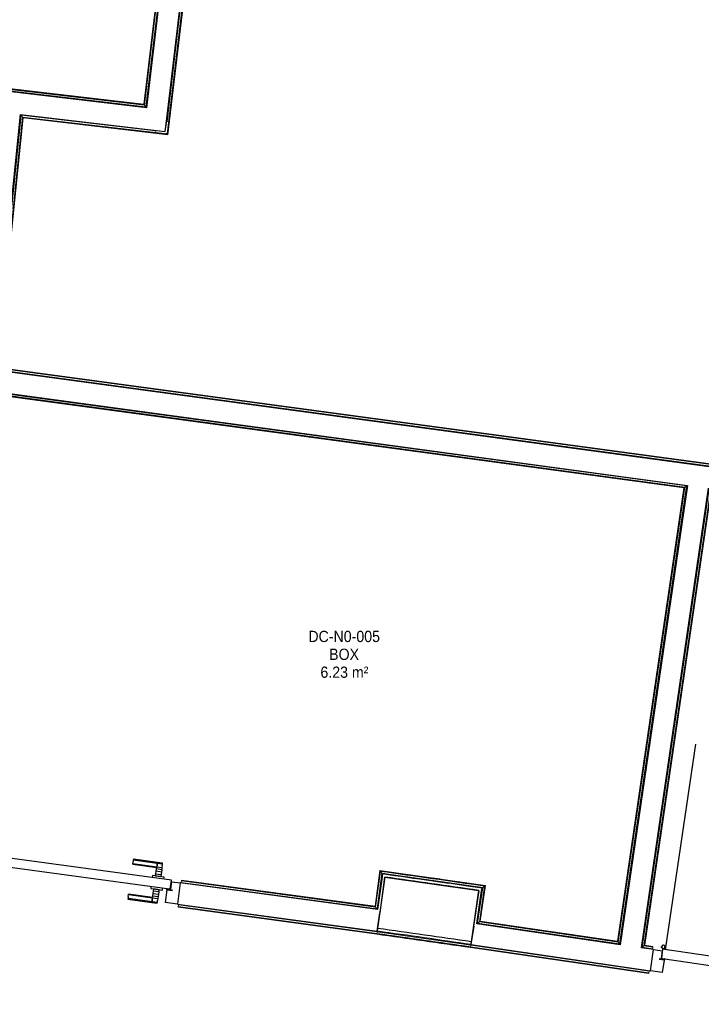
# Model space of a CAD drawing. Header units: millimetres. Extents: x -2845 to 74565, y -36590 to 13748.
# Tile 24 of 39: x 47680 to 50705, y -22178 to -17805. Entities that reach past the tile are written whole.
import ezdxf

# ---------------------------------------------------------------- set-up
doc = ezdxf.new("R2010")
doc.units = ezdxf.units.MM
for name, color, linetype, lineweight in [('A-DETL-GENF', 7, 'Continuous', 18), ('A-DOOR', 7, 'Continuous', 25), ('A-FLOR', 7, 'Continuous', 25), ('A-FLOR-HRAL', 7, 'Continuous', 18), ('A-WALL', 7, 'Continuous', 25), ('ESPACE', 7, 'Continuous', 30), ('Q-SPCQ', 7, 'Continuous', 18)]:
    doc.layers.add(name, color=color, linetype=linetype, lineweight=lineweight)
doc.styles.add('Arial_3', font='arial.ttf', dxfattribs={"width": 0.9, "height": 50})

# ---------------------------------------------------------------- blocks, each defined once
blk = doc.blocks.new('B02_DC_STR_rvt-1-2021_015_1111_DCE_1_50_N0 FINI_CFA_CDC')
at = {"layer": 'A-WALL'}
for p, q in [((-3868.7, -21612.9), (-3900.9, -21840.7)), ((-3484.3, -21900), (-3451.6, -21672.3))]:
    blk.add_line(p, q, dxfattribs=at)
for radius in [184668.5, 184438.5]:
    blk.add_arc((-29704.5, -204465.3), radius, 81.827018, 81.957738, dxfattribs=at)
blk = doc.blocks.new('PRT_SIMPLE_HUI_58x68x48 - PRT_BOIS_1V_930x2040x40-552384-2021_015_1111_DCE_1_50_N0 FINI_CFA_CDC')
at = {"layer": 'A-DETL-GENF', "lineweight": 25}
h = blk.add_hatch(color=256, dxfattribs=at)
h.paths.add_polyline_path([(-483.8, -9.7), (-485.1, -11.7), (-499.1, -13.2), (-500.5, -13.2), (-500.5, -14.5), (-495.9, -14.5), (-483.8, -12.8), (-483.8, -10.4)])
h.paths.add_polyline_path([(-508.5, -8), (-508, -11.5), (-502, -11.1), (-502.2, -10.2), (-505.2, -10.2), (-505.2, -9.3), (-488.3, -9.5), (-485.1, -10.6), (-483.8, -9.7), (-488.9, -8), (-505.4, -8)])
h = blk.add_hatch(color=256, dxfattribs=at)
h.paths.add_polyline_path([(413.8, -9.7), (413.8, -12.8), (426.2, -14.5), (430.5, -14.5), (430.3, -13.2), (425.8, -13.2), (415.1, -11.7), (414.5, -10.7)])
h.paths.add_polyline_path([(418.5, -8), (413.8, -9.7), (415.1, -10.6), (418.7, -9.3), (435.2, -9.8), (435.2, -10.2), (432, -10.7), (432, -11.5), (438.5, -11.5), (438.5, -8), (418.5, -8)])
at = {"layer": 'A-DETL-GENF'}
for p, q in [((-488.5, -8), (-508.5, -8)), ((-508.5, -8), (-508.5, -11.5)), ((-508.5, -11.5), (-502, -11.5)), ((-505.2, -10.2), (-505.2, -9.3)), ((-505.2, -9.3), (-488.7, -9.3)), ((-502, -10.2), (-505.2, -10.2)), ((-502, -11.5), (-502, -10.2)), ((-496.1, -13.2), (-500.5, -13.2)), ((-500.5, -13.2), (-500.5, -14.5)), ((-500.5, -14.5), (-496, -14.5)), ((-485.1, -11.7), (-496.1, -13.2)), ((-496, -14.5), (-483.8, -12.8)), ((-488.7, -9.3), (-485.1, -10.6)), ((-483.8, -9.7), (-488.5, -8)), ((-485.1, -10.6), (-485.1, -11.7)), ((-483.8, -12.8), (-483.8, -9.7)), ((418.5, -8), (413.8, -9.7)), ((413.8, -9.7), (413.8, -12.8)), ((413.8, -12.8), (426, -14.5)), ((415.1, -10.6), (418.7, -9.3)), ((415.1, -11.7), (415.1, -10.6)), ((426.1, -13.2), (415.1, -11.7)), ((438.5, -8), (418.5, -8)), ((418.7, -9.3), (435.2, -9.3)), ((426, -14.5), (430.5, -14.5)), ((430.5, -13.2), (426.1, -13.2)), ((430.5, -14.5), (430.5, -13.2)), ((435.2, -10.2), (432, -10.2)), ((432, -10.2), (432, -11.5)), ((432, -11.5), (438.5, -11.5)), ((435.2, -9.3), (435.2, -10.2)), ((438.5, -11.5), (438.5, -8))]:
    blk.add_line(p, q, dxfattribs=at)
at = {"layer": 'A-DOOR'}
for p, q in [((-427.1, 55), (-450.6, 55)), ((-450.6, 55), (-450.6, 54.5)), ((-450.6, 54.5), (-450.6, 50.4)), ((-427.1, 54.5), (-450.6, 54.5)), ((-450.6, 50.4), (-450.6, 43.3)), ((-427.1, 50.4), (-450.6, 50.4)), ((-319.6, 55), (-427.1, 55)), ((-427.1, 55), (-427.1, 54.5)), ((-427.1, 54.5), (-427.1, 55)), ((-427.1, 54.5), (-427.1, 50.4)), ((-319.6, 54.5), (-427.1, 54.5)), ((-427.1, 50.4), (-427.1, 54.5)), ((-427.1, 50.4), (-427.1, 43.3)), ((-319.6, 50.4), (-427.1, 50.4)), ((-427.1, 43.3), (-427.1, 50.4)), ((-319.6, 54.5), (-319.6, 55)), ((-319.6, 50.4), (-319.6, 54.5)), ((-319.6, 43.3), (-319.6, 50.4)), ((-450.6, 34), (-450.6, 43.3)), ((-450.6, 25.6), (-450.6, 34)), ((-427.1, 34), (-450.6, 34)), ((-450.6, 15.2), (-450.6, 25.6)), ((-427.1, 25.6), (-450.6, 25.6)), ((-450.6, 4.4), (-450.6, 15.2)), ((-427.1, 15.2), (-450.6, 15.2)), ((-450.6, -4), (-450.6, 4.4)), ((-450.6, 4.4), (-427.1, 4.4)), ((-427.1, 34), (-427.1, 43.3)), ((-427.1, 43.3), (-427.1, 34)), ((-427.1, 32.8), (-427.1, 34)), ((-319.6, 34), (-427.1, 34)), ((-427.1, 34), (-427.1, 25.6)), ((-427.1, 32.8), (-319.6, 32.8)), ((-427.1, 25.6), (-427.1, 15.2)), ((-427.1, 15.2), (-427.1, 4.4)), ((-427.1, 4.4), (-427.1, -4)), ((-319.6, 43.3), (-319.6, 34)), ((-319.6, 34), (-319.6, 32.8)), ((-499.5, -14.5), (-499.5, -54.5)), ((426, -14.5), (-496, -14.5)), ((-465.6, -5.5), (-465.6, -14.5)), ((-413.4, -5.5), (-465.6, -5.5)), ((-450.6, -4), (-450.6, -5)), ((-450.6, -5), (-427.1, -5)), ((-427.1, -5), (-427.1, -4)), ((-413.4, -14.5), (-413.4, -5.5)), ((430.5, -54.5), (430.5, -14.5)), ((-499.5, -54.5), (430.5, -54.5)), ((-465.6, -54.5), (-465.6, -63.5)), ((-465.6, -63.5), (-413.4, -63.5)), ((-427.1, -64), (-450.6, -64)), ((-450.6, -64), (-450.6, -65)), ((-450.6, -73.4), (-450.6, -65)), ((-450.6, -84.2), (-450.6, -73.4)), ((-427.1, -73.4), (-450.6, -73.4)), ((-450.6, -94.6), (-450.6, -84.2)), ((-450.6, -84.2), (-427.1, -84.2)), ((-427.1, -65), (-427.1, -64)), ((-427.1, -65), (-427.1, -73.4)), ((-427.1, -73.4), (-427.1, -84.2)), ((-427.1, -84.2), (-427.1, -94.6)), ((-413.4, -63.5), (-413.4, -54.5)), ((417, -54.5), (417, -977.5)), ((-450.6, -103), (-450.6, -94.6)), ((-450.6, -94.6), (-427.1, -94.6)), ((-450.6, -112.3), (-450.6, -103)), ((-450.6, -103), (-427.1, -103)), ((-450.6, -112.3), (-450.6, -119.4)), ((-450.6, -119.4), (-450.6, -123.5)), ((-450.6, -119.4), (-427.1, -119.4)), ((-450.6, -123.5), (-450.6, -124)), ((-450.6, -123.5), (-427.1, -123.5)), ((-450.6, -124), (-427.1, -124)), ((-427.1, -94.6), (-427.1, -103)), ((-427.1, -103), (-427.1, -101.8)), ((-319.6, -101.8), (-427.1, -101.8)), ((-427.1, -112.3), (-427.1, -103)), ((-427.1, -103), (-319.6, -103)), ((-427.1, -103), (-427.1, -112.3)), ((-427.1, -112.3), (-427.1, -119.4)), ((-427.1, -119.4), (-427.1, -112.3)), ((-427.1, -119.4), (-427.1, -123.5)), ((-427.1, -119.4), (-319.6, -119.4)), ((-427.1, -123.5), (-427.1, -119.4)), ((-427.1, -123.5), (-427.1, -124)), ((-427.1, -123.5), (-319.6, -123.5)), ((-427.1, -124), (-427.1, -123.5)), ((-427.1, -124), (-319.6, -124)), ((-319.6, -101.8), (-319.6, -103)), ((-319.6, -103), (-319.6, -112.3)), ((-319.6, -119.4), (-319.6, -112.3)), ((-319.6, -123.5), (-319.6, -119.4)), ((-319.6, -124), (-319.6, -123.5))]:
    blk.add_line(p, q, dxfattribs=at)
for radius, start, end in [(9.12, 155.8208, 180), (9.12, 180, 204.1792), (7.5, 360, 180), (7.5, 180, 360), (7.5, 180, 240), (7.5, 135, 165), (9.12, 111.9887, 120), (9.12, 240, 248.0113), (7.5, 60, 120), (7.5, 270, 0), (9.12, 60, 68.0113), (7.5, 0, 30), (9.12, 0, 24.1792)]:
    blk.add_arc((429, -65.5), radius, start, end, dxfattribs=at)
at = {"layer": 'Q-SPCQ'}
for p, q in [((430.5, -40.5), (430.5, -54.5)), ((430.5, -54.5), (403.5, -54.5))]:
    blk.add_line(p, q, dxfattribs=at)
blk = doc.blocks.new('PRT_SIMPLE_HUI_58x68x48 - PRT_BOIS_1V_930x2040x40-552386-2021_015_1111_DCE_1_50_N0 FINI_CFA_CDC')
at = {"layer": 'A-DETL-GENF', "lineweight": 25}
h = blk.add_hatch(color=256, dxfattribs=at)
h.paths.add_polyline_path([(-483.8, -9.7), (-485.1, -11.7), (-496.2, -13.2), (-500.5, -13.2), (-500.5, -14.5), (-495.9, -14.5), (-483.8, -12.8), (-483.8, -10.4)])
h.paths.add_polyline_path([(-508.5, -8), (-508, -11.5), (-502, -11.2), (-502.2, -10.2), (-505.2, -10.2), (-505.2, -9.3), (-488.3, -9.5), (-485.1, -10.6), (-483.8, -9.7), (-488.9, -8), (-505.4, -8)])
h = blk.add_hatch(color=256, dxfattribs=at)
h.paths.add_polyline_path([(413.8, -9.7), (413.8, -12.8), (426.2, -14.5), (430.5, -14.5), (430.3, -13.2), (425.8, -13.2), (415.1, -11.7), (414.5, -10.7)])
h.paths.add_polyline_path([(418.5, -8), (413.8, -9.7), (415.4, -10.5), (418.7, -9.3), (435.2, -9.8), (435.2, -10.2), (432, -10.7), (432, -11.5), (438.5, -11.5), (438.5, -8), (418.5, -8)])
at = {"layer": 'A-DETL-GENF'}
for p, q in [((-488.5, -8), (-508.5, -8)), ((-508.5, -8), (-508.5, -11.5)), ((-508.5, -11.5), (-502, -11.5)), ((-505.2, -10.2), (-505.2, -9.3)), ((-505.2, -9.3), (-488.7, -9.3)), ((-502, -10.2), (-505.2, -10.2)), ((-502, -11.5), (-502, -10.2)), ((-496.1, -13.2), (-500.5, -13.2)), ((-500.5, -13.2), (-500.5, -14.5)), ((-500.5, -14.5), (-496, -14.5)), ((-485.1, -11.7), (-496.1, -13.2)), ((-496, -14.5), (-483.8, -12.8)), ((-488.7, -9.3), (-485.1, -10.6)), ((-483.8, -9.7), (-488.5, -8)), ((-485.1, -10.6), (-485.1, -11.7)), ((-483.8, -12.8), (-483.8, -9.7)), ((418.5, -8), (413.8, -9.7)), ((413.8, -9.7), (413.8, -12.8)), ((413.8, -12.8), (426, -14.5)), ((415.1, -10.6), (418.7, -9.3)), ((415.1, -11.7), (415.1, -10.6)), ((426.1, -13.2), (415.1, -11.7)), ((438.5, -8), (418.5, -8)), ((418.7, -9.3), (435.2, -9.3)), ((426, -14.5), (430.5, -14.5)), ((430.5, -13.2), (426.1, -13.2)), ((430.5, -14.5), (430.5, -13.2)), ((435.2, -10.2), (432, -10.2)), ((432, -10.2), (432, -11.5)), ((432, -11.5), (438.5, -11.5)), ((435.2, -9.3), (435.2, -10.2)), ((438.5, -11.5), (438.5, -8))]:
    blk.add_line(p, q, dxfattribs=at)
at = {"layer": 'A-DOOR'}
for p, q in [((-427.1, 55), (-450.6, 55)), ((-450.6, 55), (-450.6, 54.5)), ((-450.6, 54.5), (-450.6, 50.4)), ((-427.1, 54.5), (-450.6, 54.5)), ((-450.6, 50.4), (-450.6, 43.3)), ((-427.1, 50.4), (-450.6, 50.4)), ((-319.6, 55), (-427.1, 55)), ((-427.1, 55), (-427.1, 54.5)), ((-427.1, 54.5), (-427.1, 55)), ((-427.1, 54.5), (-427.1, 50.4)), ((-319.6, 54.5), (-427.1, 54.5)), ((-427.1, 50.4), (-427.1, 54.5)), ((-427.1, 50.4), (-427.1, 43.3)), ((-319.6, 50.4), (-427.1, 50.4)), ((-427.1, 43.3), (-427.1, 50.4)), ((-319.6, 54.5), (-319.6, 55)), ((-319.6, 50.4), (-319.6, 54.5)), ((-319.6, 43.3), (-319.6, 50.4)), ((-450.6, 34), (-450.6, 43.3)), ((-450.6, 25.6), (-450.6, 34)), ((-427.1, 34), (-450.6, 34)), ((-450.6, 15.2), (-450.6, 25.6)), ((-427.1, 25.6), (-450.6, 25.6)), ((-450.6, 4.4), (-450.6, 15.2)), ((-427.1, 15.2), (-450.6, 15.2)), ((-450.6, -4), (-450.6, 4.4)), ((-450.6, 4.4), (-427.1, 4.4)), ((-427.1, 34), (-427.1, 43.3)), ((-427.1, 43.3), (-427.1, 34)), ((-427.1, 32.8), (-427.1, 34)), ((-319.6, 34), (-427.1, 34)), ((-427.1, 34), (-427.1, 25.6)), ((-427.1, 32.8), (-319.6, 32.8)), ((-427.1, 25.6), (-427.1, 15.2)), ((-427.1, 15.2), (-427.1, 4.4)), ((-427.1, 4.4), (-427.1, -4)), ((-319.6, 43.3), (-319.6, 34)), ((-319.6, 34), (-319.6, 32.8)), ((-499.5, -14.5), (-499.5, -54.5)), ((426, -14.5), (-496, -14.5)), ((-465.6, -5.5), (-465.6, -14.5)), ((-413.4, -5.5), (-465.6, -5.5)), ((-450.6, -4), (-450.6, -5)), ((-450.6, -5), (-427.1, -5)), ((-427.1, -5), (-427.1, -4)), ((-413.4, -14.5), (-413.4, -5.5)), ((430.5, -54.5), (430.5, -14.5)), ((-499.5, -54.5), (430.5, -54.5)), ((-465.6, -54.5), (-465.6, -63.5)), ((-465.6, -63.5), (-413.4, -63.5)), ((-427.1, -64), (-450.6, -64)), ((-450.6, -64), (-450.6, -65)), ((-450.6, -73.4), (-450.6, -65)), ((-450.6, -84.2), (-450.6, -73.4)), ((-427.1, -73.4), (-450.6, -73.4)), ((-450.6, -94.6), (-450.6, -84.2)), ((-450.6, -84.2), (-427.1, -84.2)), ((-427.1, -65), (-427.1, -64)), ((-427.1, -65), (-427.1, -73.4)), ((-427.1, -73.4), (-427.1, -84.2)), ((-427.1, -84.2), (-427.1, -94.6)), ((-413.4, -63.5), (-413.4, -54.5)), ((417, -54.5), (417, -977.5)), ((-450.6, -103), (-450.6, -94.6)), ((-450.6, -94.6), (-427.1, -94.6)), ((-450.6, -112.3), (-450.6, -103)), ((-450.6, -103), (-427.1, -103)), ((-450.6, -112.3), (-450.6, -119.4)), ((-450.6, -119.4), (-450.6, -123.5)), ((-450.6, -119.4), (-427.1, -119.4)), ((-450.6, -123.5), (-450.6, -124)), ((-450.6, -123.5), (-427.1, -123.5)), ((-450.6, -124), (-427.1, -124)), ((-427.1, -94.6), (-427.1, -103)), ((-427.1, -103), (-427.1, -101.8)), ((-319.6, -101.8), (-427.1, -101.8)), ((-427.1, -112.3), (-427.1, -103)), ((-427.1, -103), (-319.6, -103)), ((-427.1, -103), (-427.1, -112.3)), ((-427.1, -112.3), (-427.1, -119.4)), ((-427.1, -119.4), (-427.1, -112.3)), ((-427.1, -119.4), (-427.1, -123.5)), ((-427.1, -119.4), (-319.6, -119.4)), ((-427.1, -123.5), (-427.1, -119.4)), ((-427.1, -123.5), (-427.1, -124)), ((-427.1, -123.5), (-319.6, -123.5)), ((-427.1, -124), (-427.1, -123.5)), ((-427.1, -124), (-319.6, -124)), ((-319.6, -101.8), (-319.6, -103)), ((-319.6, -103), (-319.6, -112.3)), ((-319.6, -119.4), (-319.6, -112.3)), ((-319.6, -123.5), (-319.6, -119.4)), ((-319.6, -124), (-319.6, -123.5))]:
    blk.add_line(p, q, dxfattribs=at)
for radius, start, end in [(9.12, 155.8208, 180), (9.12, 180, 204.1792), (7.5, 360, 180), (7.5, 180, 360), (7.5, 180, 240), (7.5, 135, 165), (9.12, 111.9887, 120), (9.12, 240, 248.0113), (7.5, 60, 120), (7.5, 270, 0), (9.12, 60, 68.0113), (7.5, 0, 29.9608), (9.12, 0, 24.1792)]:
    blk.add_arc((429, -65.5), radius, start, end, dxfattribs=at)
at = {"layer": 'Q-SPCQ'}
for p, q in [((430.5, -40.5), (430.5, -54.5)), ((430.5, -54.5), (403.5, -54.5))]:
    blk.add_line(p, q, dxfattribs=at)
blk = doc.blocks.new('Garde-corps - Garde-corps-505843-2021_015_1111_DCE_1_50_N0 FINI_CFA_CDC')
at = {"layer": 'A-FLOR-HRAL'}
for p, q in [((-4600.3, -15294.7), (-4938.3, -18181)), ((-4598.5, -15293.3), (-4936.9, -18182.8)), ((-4596.6, -15291.7), (-4935.4, -18184.8)), ((-4588.7, -15285.5), (-4929.1, -18192.7)), ((-4938.3, -18181), (-7517.9, -17878.9)), ((-4936.9, -18182.8), (-7516.5, -17880.7)), ((-4935.4, -18184.8), (-7514.9, -17882.7)), ((-4929.1, -18192.7), (-7508.6, -17890.6)), ((-4935.4, -18184.8), (-4929.1, -18192.7))]:
    blk.add_line(p, q, dxfattribs=at)
for points, knots in [([(-4938.3, -18181), (-4938.3, -18181), (-4938.3, -18181), (-4938.2, -18181.2), (-4938.1, -18181.3), (-4937.9, -18181.5), (-4937.8, -18181.7), (-4937.7, -18181.8), (-4937.6, -18182), (-4937.4, -18182.1), (-4937.3, -18182.2), (-4937.2, -18182.4), (-4937.1, -18182.5), (-4937, -18182.7), (-4936.9, -18182.8), (-4936.9, -18182.8)], [0.1, 0.1, 0.1, 0.1, 0.2, 0.3, 0.4, 0.475, 0.55, 0.6, 0.65, 0.7, 0.75, 0.8, 0.85, 0.9, 1, 1, 1, 1]), ([(-4929.1, -18192.7), (-4929.1, -18192.7), (-4929.1, -18192.7), (-4928.9, -18192.9), (-4928.8, -18193.1), (-4928.6, -18193.3), (-4928.5, -18193.5), (-4928.3, -18193.7), (-4928.1, -18194), (-4927.8, -18194.3), (-4927.6, -18194.5), (-4927.4, -18194.8), (-4927.1, -18195.3), (-4926.7, -18195.7), (-4926.5, -18196)], [0, 0, 0, 0, 0.166667, 0.25, 0.333333, 0.416667, 0.458333, 0.5, 0.583333, 0.666667, 0.708333, 0.75, 0.833333, 1, 1, 1, 1])]:
    blk.add_open_spline(points, degree=3, knots=knots, dxfattribs=at)
blk = doc.blocks.new('Garde-corps - Garde-corps-506028-2021_015_1111_DCE_1_50_N0 FINI_CFA_CDC')
at = {"layer": 'A-FLOR-HRAL'}
for p, q in [((-4835.2, -18259), (-4488.4, -15297.9)), ((-4834.3, -18312.6), (-4482.2, -15305.8)), ((-4832.8, -18314.6), (-4480.6, -15307.8)), ((-4831.3, -18316.4), (-4479.2, -15309.6)), ((-5598.6, -19358), (-5483.4, -18229.4)), ((-5483.4, -18229.4), (-4886.2, -18299.4)), ((-5477.1, -18237.4), (-5483.4, -18229.4)), ((-5590.8, -19351.9), (-5477.1, -18237.4)), ((-5588.9, -19350.4), (-5475.5, -18239.3)), ((-5587.1, -19348.9), (-5474.1, -18241.1)), ((-5477.1, -18237.4), (-4834.3, -18312.6)), ((-5475.5, -18239.3), (-4832.8, -18314.6)), ((-5474.1, -18241.1), (-4831.3, -18316.4)), ((-4834.3, -18312.6), (-4837, -18309.2)), ((-181.9, -20091.9), (-5598.6, -19358)), ((-180.3, -20084.9), (-5590.8, -19351.9)), ((-158.4, -20086.1), (-5588.9, -19350.4)), ((-158.2, -20084.5), (-5587.1, -19348.9))]:
    blk.add_line(p, q, dxfattribs=at)
for points, knots in [([(-5483.4, -18229.4), (-5483.4, -18229.4), (-5483.5, -18229.4), (-5483.6, -18229.2), (-5483.8, -18229), (-5483.9, -18228.8), (-5484.1, -18228.6), (-5484.3, -18228.4), (-5484.5, -18228.1), (-5484.7, -18227.8), (-5484.9, -18227.6), (-5485.1, -18227.3), (-5485.5, -18226.8), (-5485.9, -18226.4), (-5486.1, -18226.1)], [0, 0, 0, 0, 0.166667, 0.25, 0.333333, 0.416667, 0.458333, 0.5, 0.583333, 0.666667, 0.708333, 0.75, 0.833333, 1, 1, 1, 1]), ([(-5474.1, -18241.1), (-5474.1, -18241.1), (-5474.1, -18241.1), (-5474.2, -18241), (-5474.3, -18240.8), (-5474.5, -18240.6), (-5474.6, -18240.4), (-5474.7, -18240.3), (-5474.8, -18240.1), (-5474.9, -18240), (-5475.1, -18239.9), (-5475.2, -18239.7), (-5475.3, -18239.6), (-5475.4, -18239.5), (-5475.5, -18239.4), (-5475.5, -18239.3)], [0.1, 0.1, 0.1, 0.1, 0.2, 0.3, 0.4, 0.475, 0.55, 0.6, 0.65, 0.7, 0.75, 0.8, 0.85, 0.9, 1, 1, 1, 1]), ([(-4831.3, -18316.4), (-4831.3, -18316.4), (-4831.4, -18316.4), (-4831.5, -18316.2), (-4831.6, -18316.1), (-4831.7, -18315.9), (-4831.9, -18315.7), (-4832, -18315.6), (-4832.1, -18315.4), (-4832.2, -18315.3), (-4832.3, -18315.1), (-4832.4, -18315), (-4832.5, -18314.9), (-4832.6, -18314.7), (-4832.7, -18314.6), (-4832.8, -18314.6)], [0.1, 0.1, 0.1, 0.1, 0.2, 0.3, 0.4, 0.475, 0.55, 0.6, 0.65, 0.7, 0.75, 0.8, 0.85, 0.9, 1, 1, 1, 1])]:
    blk.add_open_spline(points, degree=3, knots=knots, dxfattribs=at)
blk = doc.blocks.new('Garde-corps - Garde-corps-506445-2021_015_1111_DCE_1_50_N0 FINI_CFA_CDC')
at = {"layer": 'A-FLOR-HRAL'}
for p, q in [((-5608.8, -19458.5), (-2529.2, -19875.8)), ((-5602.5, -19466.6), (-2537.3, -19881.9)), ((-5600.9, -19468.6), (-2539.3, -19883.3)), ((-5599.4, -19470.4), (-2541.2, -19884.8)), ((-2541.2, -19884.8), (-2835.5, -21897.8)), ((-2539.3, -19883.3), (-2834.1, -21899.7)), ((-2537.3, -19881.9), (-2832.7, -21901.7)), ((-2529.2, -19875.8), (-2826.6, -21909.8)), ((-2537.3, -19881.9), (-2529.2, -19875.8)), ((-3890.9, -21583.5), (-3912.4, -21742.2)), ((-3889.5, -21585.4), (-3911, -21744.1)), ((-3888, -21587.4), (-3909.5, -21746)), ((-3881.9, -21595.4), (-3903.4, -21754)), ((-3422.1, -21650.3), (-3890.9, -21583.5)), ((-3434, -21659.2), (-3881.9, -21595.4)), ((-3870, -21597.1), (-3881.9, -21595.4)), ((-3805.7, -21609.2), (-3879.4, -21598.8)), ((-4772.5, -21636.3), (-4772.9, -21639.3)), ((-4772.5, -21636.3), (-4771.5, -21629.2)), ((-3903.4, -21754), (-4772.5, -21636.3)), ((-4771.5, -21629.2), (-4771.3, -21627.5)), ((-3909.5, -21746), (-4771.5, -21629.2)), ((-4771.1, -21625.9), (-4771.3, -21627.5)), ((-3911, -21744.1), (-4771.3, -21627.5)), ((-3912.4, -21742.2), (-4771.1, -21625.9)), ((-3584.7, -21640.7), (-3732, -21619.7)), ((-3624.7, -21621.3), (-3656.5, -21616.8)), ((-3437.4, -21661.8), (-3511, -21651.2)), ((-3457.1, -21817.6), (-3434, -21659.2)), ((-3449.1, -21811.6), (-3425.9, -21653.2)), ((-3447.1, -21810.1), (-3423.9, -21651.7)), ((-3434, -21659.2), (-3445.9, -21657.5)), ((-3445.2, -21808.7), (-3422.1, -21650.3)), ((-3909.5, -21746), (-3903.4, -21754)), ((-3449.1, -21811.6), (-3457.1, -21817.6)), ((-2826.6, -21909.8), (-3457.1, -21817.6)), ((-2832.7, -21901.7), (-3449.1, -21811.6)), ((-2834.1, -21899.7), (-3447.1, -21810.1)), ((-2835.5, -21897.8), (-3445.2, -21808.7)), ((-2832.7, -21901.7), (-2826.6, -21909.8))]:
    blk.add_line(p, q, dxfattribs=at)
at = {"layer": 'A-FLOR-HRAL', "flags": 128}
for points in [[(-3890.9, -21583.5), (-3890.9, -21583.5), (-3890.9, -21583.6), (-3890.7, -21583.8), (-3890.6, -21584), (-3890.4, -21584.2), (-3890.2, -21584.5), (-3890, -21584.7), (-3889.9, -21584.9), (-3889.7, -21585.2), (-3889.5, -21585.4)], [(-3888, -21587.4), (-3885, -21591.4), (-3881.9, -21595.4)], [(-3881.9, -21595.4), (-3881.8, -21595.5), (-3881.6, -21595.9), (-3881.2, -21596.3), (-3880.8, -21596.9), (-3880.3, -21597.5), (-3879.9, -21598.2), (-3879.4, -21598.8)], [(-3425.9, -21653.2), (-3429.9, -21656.2), (-3434, -21659.2)]]:
    blk.add_lwpolyline(points, dxfattribs=at)
at = {"layer": 'A-FLOR-HRAL'}
for radius, start, end in [(184692.9, 81.819426, 81.96532), (184691.2, 81.819967, 81.964777)]:
    blk.add_arc((-29704.5, -204465.3), radius, start, end, dxfattribs=at)
for points, knots in [([(-2541.2, -19884.8), (-2541.1, -19884.8), (-2541.1, -19884.7), (-2541, -19884.6), (-2540.8, -19884.5), (-2540.6, -19884.4), (-2540.5, -19884.2), (-2540.3, -19884.1), (-2540.2, -19884), (-2540, -19883.9), (-2539.9, -19883.8), (-2539.7, -19883.7), (-2539.6, -19883.6), (-2539.4, -19883.5), (-2539.3, -19883.4), (-2539.3, -19883.3)], [0.1, 0.1, 0.1, 0.1, 0.2, 0.3, 0.4, 0.475, 0.55, 0.6, 0.65, 0.7, 0.75, 0.8, 0.85, 0.9, 1, 1, 1, 1]), ([(-2529.2, -19875.8), (-2529.2, -19875.8), (-2529.2, -19875.7), (-2529, -19875.6), (-2528.8, -19875.4), (-2528.6, -19875.3), (-2528.4, -19875.1), (-2528.2, -19875), (-2527.9, -19874.8), (-2527.6, -19874.5), (-2527.3, -19874.3), (-2527, -19874.1), (-2526.5, -19873.8), (-2526.1, -19873.4), (-2525.8, -19873.2)], [0, 0, 0, 0, 0.166667, 0.25, 0.333333, 0.416667, 0.458333, 0.5, 0.583333, 0.666667, 0.708333, 0.75, 0.833333, 1, 1, 1, 1]), ([(-3434, -21659.2), (-3434, -21659.2), (-3434, -21659.2), (-3434.1, -21659.3), (-3434.1, -21659.3), (-3434.2, -21659.4), (-3434.3, -21659.4), (-3434.3, -21659.5), (-3434.4, -21659.6), (-3434.6, -21659.6), (-3434.7, -21659.7), (-3434.8, -21659.8), (-3434.9, -21659.9), (-3435.1, -21660), (-3435.2, -21660.1), (-3435.3, -21660.2), (-3435.5, -21660.3), (-3435.6, -21660.4), (-3435.8, -21660.6), (-3436.2, -21660.9), (-3436.7, -21661.3), (-3437.2, -21661.6), (-3437.4, -21661.8)], [0, 0, 0, 0, 0.071429, 0.107143, 0.142857, 0.178571, 0.214286, 0.25, 0.285714, 0.321429, 0.357143, 0.392857, 0.428571, 0.464286, 0.5, 0.535714, 0.571429, 0.607143, 0.642857, 0.714286, 0.857143, 1, 1, 1, 1]), ([(-3422.1, -21650.3), (-3422.1, -21650.3), (-3422.1, -21650.3), (-3422.2, -21650.4), (-3422.3, -21650.5), (-3422.4, -21650.6), (-3422.6, -21650.7), (-3422.8, -21650.9), (-3423, -21651), (-3423.2, -21651.2), (-3423.4, -21651.3), (-3423.7, -21651.5), (-3423.8, -21651.6), (-3423.9, -21651.7)], [0.075, 0.075, 0.075, 0.075, 0.15, 0.2125, 0.275, 0.35, 0.425, 0.5, 0.6, 0.7, 0.775, 0.85, 1, 1, 1, 1]), ([(-3912.4, -21742.2), (-3912.4, -21742.2), (-3912.4, -21742.3), (-3912.3, -21742.4), (-3912.2, -21742.5), (-3912, -21742.7), (-3911.9, -21742.9), (-3911.8, -21743.1), (-3911.7, -21743.2), (-3911.6, -21743.3), (-3911.5, -21743.5), (-3911.4, -21743.6), (-3911.3, -21743.7), (-3911.1, -21743.9), (-3911.1, -21744), (-3911, -21744.1)], [0.1, 0.1, 0.1, 0.1, 0.2, 0.3, 0.4, 0.475, 0.55, 0.6, 0.65, 0.7, 0.75, 0.8, 0.85, 0.9, 1, 1, 1, 1]), ([(-3903.4, -21754), (-3903.4, -21754), (-3903.4, -21754.1), (-3903.2, -21754.3), (-3903.1, -21754.5), (-3902.9, -21754.7), (-3902.8, -21754.9), (-3902.6, -21755.1), (-3902.4, -21755.4), (-3902.2, -21755.7), (-3902, -21755.9), (-3901.8, -21756.2), (-3901.4, -21756.7), (-3901.1, -21757.1), (-3900.9, -21757.4)], [0, 0, 0, 0, 0.166667, 0.25, 0.333333, 0.416667, 0.458333, 0.5, 0.583333, 0.666667, 0.708333, 0.75, 0.833333, 1, 1, 1, 1]), ([(-3457.1, -21817.6), (-3457.1, -21817.6), (-3457.2, -21817.6), (-3457.4, -21817.8), (-3457.6, -21817.9), (-3457.8, -21818.1), (-3458, -21818.2), (-3458.2, -21818.4), (-3458.5, -21818.6), (-3458.8, -21818.8), (-3459, -21819), (-3459.3, -21819.2), (-3459.8, -21819.6), (-3460.2, -21819.9), (-3460.5, -21820.1)], [0, 0, 0, 0, 0.166667, 0.25, 0.333333, 0.416667, 0.458333, 0.5, 0.583333, 0.666667, 0.708333, 0.75, 0.833333, 1, 1, 1, 1]), ([(-3445.2, -21808.7), (-3445.2, -21808.7), (-3445.3, -21808.7), (-3445.4, -21808.8), (-3445.6, -21808.9), (-3445.8, -21809.1), (-3445.9, -21809.2), (-3446.1, -21809.3), (-3446.2, -21809.4), (-3446.4, -21809.5), (-3446.5, -21809.6), (-3446.6, -21809.7), (-3446.8, -21809.8), (-3446.9, -21810), (-3447, -21810), (-3447.1, -21810.1)], [0.1, 0.1, 0.1, 0.1, 0.2, 0.3, 0.4, 0.475, 0.55, 0.6, 0.65, 0.7, 0.75, 0.8, 0.85, 0.9, 1, 1, 1, 1]), ([(-2835.5, -21897.8), (-2835.5, -21897.9), (-2835.5, -21897.9), (-2835.4, -21898), (-2835.3, -21898.2), (-2835.1, -21898.4), (-2835, -21898.5), (-2834.9, -21898.7), (-2834.8, -21898.8), (-2834.7, -21899), (-2834.6, -21899.1), (-2834.5, -21899.3), (-2834.4, -21899.4), (-2834.3, -21899.5), (-2834.2, -21899.7), (-2834.1, -21899.7)], [0.1, 0.1, 0.1, 0.1, 0.2, 0.3, 0.4, 0.475, 0.55, 0.6, 0.65, 0.7, 0.75, 0.8, 0.85, 0.9, 1, 1, 1, 1]), ([(-2826.6, -21909.8), (-2826.6, -21909.8), (-2826.6, -21909.8), (-2826.4, -21910), (-2826.3, -21910.2), (-2826.1, -21910.4), (-2826, -21910.6), (-2825.9, -21910.8), (-2825.6, -21911.1), (-2825.4, -21911.4), (-2825.2, -21911.7), (-2825, -21911.9), (-2824.7, -21912.4), (-2824.3, -21912.9), (-2824.1, -21913.2)], [0, 0, 0, 0, 0.166667, 0.25, 0.333333, 0.416667, 0.458333, 0.5, 0.583333, 0.666667, 0.708333, 0.75, 0.833333, 1, 1, 1, 1])]:
    blk.add_open_spline(points, degree=3, knots=knots, dxfattribs=at)
blk = doc.blocks.new('Garde-corps - Garde-corps-506761-2021_015_1111_DCE_1_50_N0 FINI_CFA_CDC')
at = {"layer": 'A-FLOR-HRAL'}
for p, q in [((-2726.7, -21924.4), (-2429.1, -19889.3)), ((-2718.6, -21918.4), (-2423.1, -19897.3)), ((-2716.6, -21916.9), (-2421.6, -19899.3)), ((-2714.8, -21915.5), (-2420.2, -19901.1)), ((-2718.6, -21918.4), (-2726.7, -21924.4)), ((-2680.2, -21931.2), (-2726.7, -21924.4)), ((-2679.2, -21924.1), (-2718.6, -21918.4)), ((-2678.9, -21922.4), (-2716.6, -21916.9)), ((-2678.7, -21920.8), (-2714.8, -21915.5)), ((-2680.6, -21934.2), (-2680.2, -21931.2)), ((-2679.2, -21924.1), (-2680.2, -21931.2)), ((-2678.9, -21922.4), (-2679.2, -21924.1)), ((-2678.9, -21922.4), (-2678.7, -21920.8))]:
    blk.add_line(p, q, dxfattribs=at)
for points, knots in [([(-2726.7, -21924.4), (-2726.7, -21924.4), (-2726.8, -21924.4), (-2726.9, -21924.6), (-2727.1, -21924.7), (-2727.4, -21924.9), (-2727.5, -21925), (-2727.7, -21925.2), (-2728, -21925.4), (-2728.3, -21925.6), (-2728.6, -21925.8), (-2728.9, -21926), (-2729.4, -21926.4), (-2729.8, -21926.7), (-2730.1, -21926.9)], [0, 0, 0, 0, 0.166667, 0.25, 0.333333, 0.416667, 0.458333, 0.5, 0.583333, 0.666667, 0.708333, 0.75, 0.833333, 1, 1, 1, 1]), ([(-2714.8, -21915.5), (-2714.8, -21915.5), (-2714.8, -21915.5), (-2714.9, -21915.6), (-2715.1, -21915.8), (-2715.3, -21915.9), (-2715.5, -21916), (-2715.6, -21916.1), (-2715.8, -21916.2), (-2715.9, -21916.3), (-2716, -21916.5), (-2716.2, -21916.6), (-2716.3, -21916.6), (-2716.5, -21916.8), (-2716.6, -21916.8), (-2716.6, -21916.9)], [0.1, 0.1, 0.1, 0.1, 0.2, 0.3, 0.4, 0.475, 0.55, 0.6, 0.65, 0.7, 0.75, 0.8, 0.85, 0.9, 1, 1, 1, 1])]:
    blk.add_open_spline(points, degree=3, knots=knots, dxfattribs=at)
blk = doc.blocks.new('Garde-corps - Garde-corps-511339-2021_015_1111_DCE_1_50_N0 FINI_CFA_CDC')
at = {"layer": 'A-FLOR-HRAL'}
for p, q in [((-4786.2, -21745.3), (-4786.4, -21747)), ((-4786.4, -21747), (-3904.5, -21866.4)), ((-4786.2, -21745.3), (-4786, -21743.6)), ((-4786.2, -21745.3), (-3904.2, -21864.8)), ((-4786, -21743.6), (-4785, -21736.5)), ((-4786, -21743.6), (-3904, -21863.1)), ((-4784.6, -21733.6), (-4785, -21736.5)), ((-4785, -21736.5), (-3903.1, -21856)), ((-3903.1, -21856), (-3486.8, -21915.3)), ((-3903.1, -21856), (-3891.6, -21857.6)), ((-3904.5, -21866.4), (-3488.3, -21925.7)), ((-3904.5, -21866.4), (-3904.5, -21866.4)), ((-3498.3, -21913.7), (-3486.8, -21915.3)), ((-3488.1, -21924.1), (-3488.3, -21925.7)), ((-3488.3, -21925.7), (-2696.7, -22041.5)), ((-3488.1, -21924.1), (-2696.5, -22039.8)), ((-3487.8, -21922.4), (-3486.8, -21915.3)), ((-3487.8, -21922.4), (-2696.2, -22038.1)), ((-3486.6, -21913.8), (-3486.8, -21915.3)), ((-3486.8, -21915.3), (-2695.2, -22031.1)), ((-3486.5, -21913.1), (-3486.6, -21913.8)), ((-3486.4, -21912.3), (-3486.5, -21913.1)), ((-2696.2, -22038.1), (-2696.5, -22039.8)), ((-2695.2, -22031.1), (-2696.2, -22038.1)), ((-2695.2, -22031.1), (-2694.8, -22028.1)), ((-2696.7, -22041.5), (-2696.5, -22039.8))]:
    blk.add_line(p, q, dxfattribs=at)
at = {"layer": 'A-FLOR-HRAL', "flags": 128}
for points in [[(-3904, -21863.1), (-3903.5, -21859.5), (-3903.1, -21856)], [(-3903.1, -21856), (-3903, -21855.9), (-3903, -21855.7), (-3903, -21855.4), (-3902.9, -21854.9), (-3902.8, -21854.3), (-3902.7, -21853.7), (-3902.7, -21853)], [(-3904.5, -21866.4), (-3904.5, -21866.4), (-3904.5, -21866.3), (-3904.4, -21866.2), (-3904.4, -21865.9), (-3904.4, -21865.6), (-3904.3, -21865.3), (-3904.3, -21865), (-3904.2, -21864.8)]]:
    blk.add_lwpolyline(points, dxfattribs=at)
at = {"layer": 'A-FLOR-HRAL'}
for radius, end in [(184415.9, 81.95772), (184412.5, 81.957714), (184414.2, 81.957717)]:
    blk.add_arc((-29704.5, -204465.3), radius, 81.827103, end, dxfattribs=at)
blk = doc.blocks.new('1010_PROTECTION  D_ANGLE - 1010_PROTECTION  D_ANGLE-534363-2021_015_1111_DCE_1_50_N0 FINI_CFA_CDC')
at = {"layer": 'Q-SPCQ'}
for p, q in [((-10, 40), (-10, 0)), ((0, 0), (0, 40)), ((40, 0), (0, 0)), ((0, -10), (40, -10))]:
    blk.add_line(p, q, dxfattribs=at)
for centre, radius, start, end in [((-5, 40), 5, 360, 180), ((0, 0), 10, 180, 270), ((40, -5), 5, 270, 90)]:
    blk.add_arc(centre, radius, start, end, dxfattribs=at)
blk = doc.blocks.new('B02_ARC_rvt-1-2021_015_1111_DCE_1_50_N0 FINI_CFA_CDC')
at = {"layer": 'A-FLOR'}
for p, q in [((-4818.9, -21666.3), (-4814.5, -21633.6)), ((-4814.5, -21633.6), (-4776.5, -21638.8)), ((-4842.1, -21725.8), (-4834.6, -21670.2)), ((-4834.4, -21668.9), (-4834.1, -21666.9)), ((-4833.9, -21665.6), (-4833.8, -21664.3)), ((-4820.4, -21666.1), (-4818.9, -21666.3)), ((-4789.2, -21732.9), (-4842.1, -21725.8)), ((-2676, -21934.8), (-2638.1, -21940.4)), ((-2638.1, -21940.4), (-2642.8, -21973)), ((-2642.8, -21973), (-2641.4, -21973.2)), ((-2628.9, -21981.1), (-2637, -22036.5)), ((-2628.4, -21977.7), (-2628.7, -21979.7)), ((-2628, -21975.2), (-2628.2, -21976.5)), ((-2637, -22036.5), (-2689.8, -22028.8))]:
    blk.add_line(p, q, dxfattribs=at)
at = {"layer": 'A-WALL'}
for p, q in [((-4585.3, -15282.9), (-4926.5, -18196)), ((-4832.1, -18207), (-4491, -15294.5)), ((-5488.9, -18130.1), (-7505.9, -17893.9)), ((-5476.5, -18131.6), (-5488.9, -18130.1)), ((-4926.5, -18196), (-5476.5, -18131.6)), ((-5601.8, -19360.6), (-5486.1, -18226.1)), ((-5486.1, -18226.1), (-4843.2, -18301.4)), ((-4843.2, -18301.4), (-4832.1, -18207)), ((-182.3, -20094.8), (-5601.8, -19360.6)), ((-5611.5, -19455.1), (-2525.8, -19873.2)), ((-2525.8, -19873.2), (-2824.1, -21913.2)), ((-2730.1, -21926.9), (-2431.7, -19886)), ((-3879.4, -21598.8), (-3881, -21611.2)), ((-4776.5, -21638.8), (-4789.2, -21732.9)), ((-3900.9, -21757.4), (-4776.5, -21638.8)), ((-3881, -21611.2), (-3900.9, -21757.4)), ((-3890.1, -21771.5), (-3868.7, -21612.9)), ((-3451.6, -21672.4), (-3474.7, -21830.7)), ((-3460.5, -21820.1), (-3439.2, -21674.1)), ((-3439.2, -21674.1), (-3437.4, -21661.8)), ((-4789.2, -21732.9), (-3902.7, -21853)), ((-3902.7, -21853), (-3891.6, -21771.3)), ((-3891.6, -21771.3), (-3890.1, -21771.5)), ((-3900.9, -21840.7), (-3902.7, -21853)), ((-3474.4, -21830.7), (-3486.4, -21912.3)), ((-3474.7, -21830.7), (-3474.4, -21830.7)), ((-2824.1, -21913.2), (-3460.5, -21820.1)), ((-3486.4, -21912.3), (-3484.6, -21900)), ((-3486.4, -21912.3), (-2689.8, -22028.8)), ((-2676, -21934.8), (-2730.1, -21926.9)), ((-2689.8, -22028.8), (-2676, -21934.8))]:
    blk.add_line(p, q, dxfattribs=at)
at = {"layer": 'A-WALL', "flags": 128}
blk.add_lwpolyline([(-3868.7, -21612.9), (-3660.1, -21642.5), (-3451.6, -21672.4)], dxfattribs=at)
at = {"layer": 'A-WALL'}
for radius, start, end in [(184681, 81.823116, 81.961618), (184426, 81.827103, 81.957738), (184438.5, 81.827103, 81.957738)]:
    blk.add_arc((-29704.5, -204465.3), radius, start, end, dxfattribs=at)
at = {"layer": 'A-DOOR', "lineweight": 18}
for name, p, rotation in [('PRT_SIMPLE_HUI_58x68x48 - PRT_BOIS_1V_930x2040x40-552384-2021_015_1111_DCE_1_50_N0 FINI_CFA_CDC', (-5318.3, -21613.3), 172.2844194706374), ('PRT_SIMPLE_HUI_58x68x48 - PRT_BOIS_1V_930x2040x40-552386-2021_015_1111_DCE_1_50_N0 FINI_CFA_CDC', (-2217.5, -22049.9), 171.6808543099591)]:
    blk.add_blockref(name, p, dxfattribs=dict(at, rotation=rotation))
at = {"layer": 'A-FLOR-HRAL', "lineweight": 18}
for name in ['Garde-corps - Garde-corps-505843-2021_015_1111_DCE_1_50_N0 FINI_CFA_CDC', 'Garde-corps - Garde-corps-506028-2021_015_1111_DCE_1_50_N0 FINI_CFA_CDC', 'Garde-corps - Garde-corps-506445-2021_015_1111_DCE_1_50_N0 FINI_CFA_CDC', 'Garde-corps - Garde-corps-506761-2021_015_1111_DCE_1_50_N0 FINI_CFA_CDC', 'Garde-corps - Garde-corps-511339-2021_015_1111_DCE_1_50_N0 FINI_CFA_CDC']:
    blk.add_blockref(name, (0, 0), dxfattribs=at)
at = {"layer": 'Q-SPCQ', "lineweight": 18, "rotation": 83.32059087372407}
blk.add_blockref('1010_PROTECTION  D_ANGLE - 1010_PROTECTION  D_ANGLE-534363-2021_015_1111_DCE_1_50_N0 FINI_CFA_CDC', (-4843.2, -18301.4), dxfattribs=at)

msp = doc.modelspace()

# ---------------------------------------------------------------- block references
at = {"lineweight": 5}
for name in ['B02_DC_STR_rvt-1-2021_015_1111_DCE_1_50_N0 FINI_CFA_CDC', 'B02_ARC_rvt-1-2021_015_1111_DCE_1_50_N0 FINI_CFA_CDC']:
    msp.add_blockref(name, (53169.3, 0), dxfattribs=at)

# ---------------------------------------------------------------- texts
at = {"layer": 'ESPACE', "color": 8, "true_color": 0x808080, "char_height": 50, "attachment_point": 1, "style": 'Arial_3'}
for s, insert, width in [('DC-N0-005', (48961.1, -20519.1), 382.405), ('BOX', (49053.3, -20598.5), 158.734), ('6.23 m²', (49014.6, -20677.9), 256.139)]:
    msp.add_mtext(s, dxfattribs=dict(at, insert=insert, width=width))

doc.saveas('drawing.dxf')
